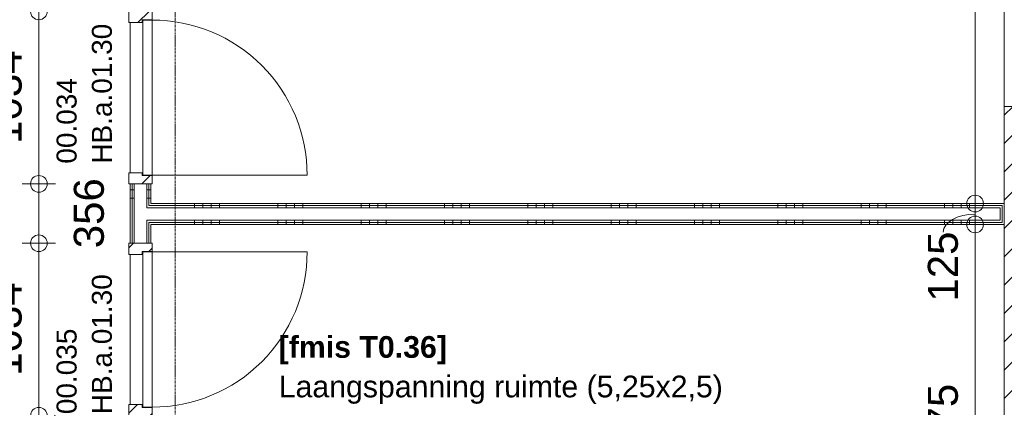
# Model space of a CAD drawing. Header units: millimetres. Extents: x 522 to 75900, y -25803 to 58941.
# Tile 114 of 134: x 43267 to 49175, y 30454 to 32777. Entities that reach past the tile are written whole.
import ezdxf

# ---------------------------------------------------------------- set-up
doc = ezdxf.new("R2010")
doc.units = ezdxf.units.MM
for name, pattern in [('Dash', [6.35, 3.175, -3.175]), ('Dot', [4.7625, 0, -4.7625]), ('Grid Line', [22.225, 12.7, -3.175, 3.175, -3.175])]:
    doc.linetypes.add(name, pattern=pattern)
for name, color, linetype, lineweight in [('00_Algemeen', 7, 'Dot', 9), ('00_Algemeen-100', 7, 'Continuous', 9), ('22_Metselwerk', 7, 'Continuous', 9), ('30_Kozijnen-ramen-deuren', 7, 'Continuous', 9), ('42_Dekvloeren en vloersystemen', 7, 'Continuous', 9)]:
    doc.layers.add(name, color=color, linetype=linetype, lineweight=lineweight)
doc.styles.add('Arial', font='arial.ttf', dxfattribs={"height": 180})
doc.styles.add('Arial_1', font='arial.ttf', dxfattribs={"height": 130})
doc.styles.add('Arial_4', font='arial.ttf', dxfattribs={"height": 120})
doc.styles.add('Arial_B', font='arialbd.ttf', dxfattribs={"height": 130})
doc.dimstyles.new('1_8mm_continuous_mm_zwart', dxfattribs={"dimscale": 304.8, "dimtxt": 183.646692, "dimasz": 0.328084, "dimexe": 0.328084, "dimexo": 0.0625, "dimgap": 0.164042, "dimtad": 1, "dimdec": 0, "dimzin": 0, "dimdsep": 46, "dimtxsty": 'Arial', "dimblk1": 'DOTBLANK', "dimblk2": 'DOTBLANK', "dimsah": 1, "dimcen": 0.09, "dimdle": 0.328084, "dimazin": 0, "dimtfac": 1, "dimtdec": 4, "dimtix": 1, "dimtmove": 0, "dimatfit": 3, "dimfxl": 0.328084, "dimfxlon": 1, "dimtvp": 1, "dimtolj": 1, "dimtzin": 0, "dimarcsym": 2})
doc.dimstyles.new('1_8mm_continuous_mm_zwart_1', dxfattribs={"dimscale": 304.8, "dimtxt": 183.646692, "dimasz": 0.328084, "dimexe": 0.328084, "dimexo": 0.0625, "dimgap": 0.164042, "dimtad": 1, "dimdec": 0, "dimzin": 0, "dimdsep": 46, "dimtxsty": 'Arial', "dimblk1": 'DOTBLANK', "dimblk2": 'DOTBLANK', "dimsah": 1, "dimcen": 0.09, "dimdle": 0.328084, "dimazin": 0, "dimtfac": 1, "dimtdec": 4, "dimtix": 1, "dimtmove": 2, "dimatfit": 3, "dimfxl": 0.328084, "dimfxlon": 1, "dimtvp": 1, "dimtolj": 1, "dimtzin": 0, "dimarcsym": 2})
doc.dimstyles.new('1_8mm_continuous_mm_zwart_2', dxfattribs={"dimscale": 304.8, "dimtxt": 183.646692, "dimasz": 0.328084, "dimexe": 0.328084, "dimexo": 0.0625, "dimgap": 0.164042, "dimtad": 1, "dimdec": 0, "dimzin": 0, "dimdsep": 46, "dimtxsty": 'Arial', "dimblk1": 'DOTBLANK', "dimblk2": 'DOTBLANK', "dimsah": 1, "dimcen": 0.09, "dimdle": 0.328084, "dimazin": 0, "dimtfac": 1, "dimtdec": 4, "dimtix": 1, "dimtmove": 1, "dimatfit": 3, "dimfxl": 0.328084, "dimfxlon": 1, "dimtvp": 1, "dimtolj": 1, "dimtzin": 0, "dimarcsym": 2})
doc.dimstyles.new('1_8mm_continuous_mm_zwart_3', dxfattribs={"dimscale": 304.8, "dimtxt": 183.646692, "dimasz": 0.328084, "dimexe": 0.328084, "dimexo": 0.0625, "dimgap": 0.164042, "dimtad": 1, "dimdec": 0, "dimzin": 0, "dimdsep": 46, "dimtxsty": 'Arial', "dimblk1": 'DOTBLANK', "dimblk2": 'DOTBLANK', "dimsah": 1, "dimcen": 0.09, "dimdle": 0.328084, "dimazin": 0, "dimtfac": 1, "dimtdec": 4, "dimtix": 1, "dimtmove": 0, "dimatfit": 3, "dimfxl": 0.328084, "dimfxlon": 1, "dimtvp": 1, "dimtolj": 1, "dimtzin": 0, "dimarcsym": 2})
pattern_1 = [(180, (44055, 31207.5), (8e-13, -500), []), (180, (44055, 31257.5), (8e-13, -500), []), (180, (44055, 31307.5), (8e-13, -500), []), (180, (44055, 31357.5), (8e-13, -500), [])]
pattern_2 = [(90, (46815, 31550), (-500, -1e-11), []), (90, (46865, 31550), (-500, -1e-11), []), (90, (46915, 31550), (-500, -1e-11), []), (90, (46965, 31550), (-500, -1e-11), [])]

# ---------------------------------------------------------------- blocks, each defined once
blk = doc.blocks.new('32_HB_a - 01_30_1034x2400_125mm-9730390-100 - Plattegrond - Begane grond')
at = {"layer": '30_Kozijnen-ramen-deuren', "true_color": 0xc0c0c0}
h = blk.add_hatch(dxfattribs=at)
h.set_pattern_fill('FP_81', color=9, style=0, pattern_type=2)
h.set_pattern_definition([(315, (-30920.15, 44004), (70.71068, 70.71068), [])])
h.paths.add_polyline_path([(-517.2, -58), (-467.2, -58), (-467.2, 2), (-450.2, 2), (-450.2, 81), (-517.2, 81)], flags=0)
h.paths.add_polyline_path([(449.8, 2), (466.8, 2), (466.8, -58), (516.8, -58), (516.8, 81), (449.8, 81)], flags=0)
at = {"layer": '30_Kozijnen-ramen-deuren'}
for p, q in [((-517.2, 81), (-450.2, 81)), ((-517.2, -58), (-517.2, 81)), ((-450.2, 81), (-450.2, 2)), ((449.8, 81), (516.8, 81)), ((449.8, 2), (449.8, 81)), ((516.8, 81), (516.8, -58)), ((-467.2, 2), (-467.2, -58)), ((-450.2, 2), (-467.2, 2)), ((466.8, 2), (449.8, 2)), ((466.8, -58), (466.8, 2)), ((-467.2, -58), (-517.2, -58)), ((516.8, -58), (466.8, -58))]:
    blk.add_line(p, q, dxfattribs=at)
blk = doc.blocks.new('32_DO_deurblad_HT_vlak - standaard-8605485-100 - Plattegrond - Begane grond')
at = {"layer": '30_Kozijnen-ramen-deuren'}
for p, q in [((-399.3, 930), (-399.3, 0)), ((508.1, 0), (512.1, 0))]:
    blk.add_line(p, q, dxfattribs=at)
at = {"layer": '30_Kozijnen-ramen-deuren', "lineweight": 18}
for p, q in [((530.7, 0), (-399.3, 0)), ((-399.3, 0), (-399.3, -55)), ((530.7, -55), (530.7, 0)), ((-399.3, -55), (530.7, -55))]:
    blk.add_line(p, q, dxfattribs=at)
at = {"layer": '30_Kozijnen-ramen-deuren', "linetype": 'Dash'}
blk.add_line((508.1, -55), (512.1, -55), dxfattribs=at)
at = {"layer": '30_Kozijnen-ramen-deuren'}
blk.add_arc((-399.3, 0), 930, 360, 90, dxfattribs=at)
blk = doc.blocks.new('32_HB_a - 01_30_1034x2400_125mm-9732467-100 - Plattegrond - Begane grond')
at = {"layer": '30_Kozijnen-ramen-deuren', "true_color": 0xc0c0c0}
h = blk.add_hatch(dxfattribs=at)
h.set_pattern_fill('FP_82', color=9, style=0, pattern_type=2)
h.set_pattern_definition([(135, (32309.85, -44004), (-70.71068, -70.71068), [])])
h.paths.add_polyline_path([(516.8, 58), (466.8, 58), (466.8, -2), (449.8, -2), (449.8, -81), (516.8, -81)], flags=0)
h.paths.add_polyline_path([(-450.2, -2), (-467.2, -2), (-467.2, 58), (-517.2, 58), (-517.2, -81), (-450.2, -81)], flags=0)
at = {"layer": '30_Kozijnen-ramen-deuren'}
for p, q in [((-517.2, 58), (-517.2, -81)), ((-467.2, 58), (-517.2, 58)), ((-467.2, -2), (-467.2, 58)), ((516.8, 58), (466.8, 58)), ((466.8, 58), (466.8, -2)), ((516.8, -81), (516.8, 58)), ((-450.2, -2), (-467.2, -2)), ((-450.2, -81), (-450.2, -2)), ((466.8, -2), (449.8, -2)), ((449.8, -2), (449.8, -81)), ((-517.2, -81), (-450.2, -81)), ((449.8, -81), (516.8, -81))]:
    blk.add_line(p, q, dxfattribs=at)
blk = doc.blocks.new('32_DO_deurblad_HT_vlak - standaard-8605577-100 - Plattegrond - Begane grond')
at = {"layer": '30_Kozijnen-ramen-deuren', "lineweight": 18}
for p, q in [((-399.3, 0), (-399.3, 55)), ((-399.3, 55), (530.7, 55)), ((530.7, 0), (-399.3, 0)), ((530.7, 55), (530.7, 0))]:
    blk.add_line(p, q, dxfattribs=at)
at = {"layer": '30_Kozijnen-ramen-deuren'}
for p, q in [((-399.3, -930), (-399.3, 0)), ((508.1, 0), (512.1, 0))]:
    blk.add_line(p, q, dxfattribs=at)
at = {"layer": '30_Kozijnen-ramen-deuren', "linetype": 'Dash'}
blk.add_line((508.1, 55), (512.1, 55), dxfattribs=at)
at = {"layer": '30_Kozijnen-ramen-deuren'}
blk.add_arc((-399.3, 0), 930, 270, 0, dxfattribs=at)
blk = doc.blocks.new('DIMBLOCK143-100 - Plattegrond - Begane grond')
at = {"layer": '00_Algemeen-100', "transparency": 16777216}
for p, q in [((49099.9, 36275), (48899.9, 36275)), ((48999.9, 36275), (48999.9, 31675)), ((48999.9, 36275), (49099.9, 36275)), ((49099.9, 31675), (48899.9, 31675)), ((48999.9, 31675), (49099.9, 31675))]:
    blk.add_line(p, q, dxfattribs=at)
for centre in [(48999.9, 36275), (48999.9, 31675)]:
    blk.add_circle(centre, 50, dxfattribs=at)
at = {"layer": '00_Algemeen-100', "color": 0, "transparency": 16777216, "insert": (48716.2, 33698.1), "char_height": 180, "width": 664.518, "attachment_point": 1, "rotation": 90, "line_spacing_factor": 0.941778, "style": 'Arial'}
blk.add_mtext('4600', dxfattribs=at)
blk = doc.blocks.new('_DotBlank')
at = {"color": 0, "linetype": 'ByBlock', "lineweight": -2}
blk.add_line((-0.5, 0), (-1, 0), dxfattribs=at)
blk.add_circle((0, 0), 0.5, dxfattribs=at)
blk = doc.blocks.new('DIMBLOCK144-100 - Plattegrond - Begane grond')
at = {"layer": '00_Algemeen-100', "transparency": 16777216}
for p, q in [((49099.9, 31675), (48899.9, 31675)), ((48999.9, 31675), (48999.9, 31550)), ((48999.9, 31675), (49099.9, 31675)), ((49099.9, 31550), (48899.9, 31550)), ((48999.9, 31550), (49099.9, 31550))]:
    blk.add_line(p, q, dxfattribs=at)
for centre in [(48999.9, 31675), (48999.9, 31550)]:
    blk.add_circle(centre, 50, dxfattribs=at)
blk.add_ellipse((48999.9, 31502.9), major_axis=(-191.3, 0), ratio=0.572791, start_param=4.712389, end_param=6.283185, dxfattribs=at)
at = {"layer": '00_Algemeen-100', "color": 0, "transparency": 16777216, "insert": (48716.2, 31087.6), "char_height": 180, "width": 498.389, "attachment_point": 1, "rotation": 90, "line_spacing_factor": 0.941778, "style": 'Arial'}
blk.add_mtext('125', dxfattribs=at)
blk = doc.blocks.new('DIMBLOCK145-100 - Plattegrond - Begane grond')
at = {"layer": '00_Algemeen-100', "transparency": 16777216}
for p, q in [((49099.9, 31550), (48899.9, 31550)), ((48999.9, 31550), (48999.9, 29075)), ((48999.9, 31550), (49099.9, 31550)), ((49099.9, 29075), (48899.9, 29075)), ((48999.9, 29075), (49099.9, 29075))]:
    blk.add_line(p, q, dxfattribs=at)
for centre in [(48999.9, 31550), (48999.9, 29075)]:
    blk.add_circle(centre, 50, dxfattribs=at)
at = {"layer": '00_Algemeen-100', "color": 0, "transparency": 16777216, "insert": (48716.2, 30035.6), "char_height": 180, "width": 664.518, "attachment_point": 1, "rotation": 90, "line_spacing_factor": 0.941778, "style": 'Arial'}
blk.add_mtext('2475', dxfattribs=at)
blk = doc.blocks.new('DIMBLOCK414-100 - Plattegrond - Begane grond')
at = {"layer": '00_Algemeen-100', "transparency": 16777216}
for p, q in [((43482.3, 31437), (43282.3, 31437)), ((43382.3, 30403), (43382.3, 31437)), ((43382.3, 31437), (43482.3, 31437)), ((43482.3, 30403), (43282.3, 30403)), ((43382.3, 30403), (43482.3, 30403))]:
    blk.add_line(p, q, dxfattribs=at)
for centre in [(43382.3, 31437), (43382.3, 30403)]:
    blk.add_circle(centre, 50, dxfattribs=at)
at = {"layer": '00_Algemeen-100', "color": 0, "transparency": 16777216, "insert": (43098.6, 30643.1), "char_height": 180, "width": 664.518, "attachment_point": 1, "rotation": 90, "line_spacing_factor": 0.941778, "style": 'Arial'}
blk.add_mtext('1034', dxfattribs=at)
blk = doc.blocks.new('DIMBLOCK415-100 - Plattegrond - Begane grond')
at = {"layer": '00_Algemeen-100', "transparency": 16777216}
for p, q in [((43482.3, 31793), (43282.3, 31793)), ((43382.3, 31437), (43382.3, 31793)), ((43382.3, 31793), (43482.3, 31793)), ((43482.3, 31437), (43282.3, 31437)), ((43382.3, 31437), (43482.3, 31437))]:
    blk.add_line(p, q, dxfattribs=at)
for centre in [(43382.3, 31793), (43382.3, 31437)]:
    blk.add_circle(centre, 50, dxfattribs=at)
at = {"layer": '00_Algemeen-100', "color": 0, "transparency": 16777216, "insert": (43592.1, 31407.3), "char_height": 180, "width": 498.389, "attachment_point": 1, "rotation": 90, "line_spacing_factor": 0.941778, "style": 'Arial'}
blk.add_mtext('356', dxfattribs=at)
blk = doc.blocks.new('DIMBLOCK416-100 - Plattegrond - Begane grond')
at = {"layer": '00_Algemeen-100', "transparency": 16777216}
for p, q in [((43482.3, 32827), (43282.3, 32827)), ((43382.3, 31793), (43382.3, 32827)), ((43382.3, 32827), (43482.3, 32827)), ((43482.3, 31793), (43282.3, 31793)), ((43382.3, 31793), (43482.3, 31793))]:
    blk.add_line(p, q, dxfattribs=at)
for centre in [(43382.3, 32827), (43382.3, 31793)]:
    blk.add_circle(centre, 50, dxfattribs=at)
at = {"layer": '00_Algemeen-100', "color": 0, "transparency": 16777216, "insert": (43098.6, 32033.1), "char_height": 180, "width": 664.518, "attachment_point": 1, "rotation": 90, "line_spacing_factor": 0.941778, "style": 'Arial'}
blk.add_mtext('1034', dxfattribs=at)

msp = doc.modelspace()

# ---------------------------------------------------------------- hatches: boundary and pattern name
at = {"layer": '22_Metselwerk', "true_color": 0x808080}
h = msp.add_hatch(dxfattribs=at)
h.set_pattern_fill('FP_122', color=8, angle=270, style=0, pattern_type=2)
h.set_pattern_definition(pattern_1)
h.paths.add_polyline_path([(43942.5, 28962.5), (43942.5, 30403), (43930, 30403), (43930, 28962.5)], flags=0)
h.paths.add_polyline_path([(43942.5, 31437), (43942.5, 31793), (43930, 31793), (43930, 31437)], flags=0)
h.paths.add_polyline_path([(43942.5, 32827), (43942.5, 32940), (43930, 32940), (43930, 32827)], flags=0)
h = msp.add_hatch(dxfattribs=at)
h.set_pattern_fill('FP_122', color=8, angle=270, style=0, pattern_type=2)
h.set_pattern_definition(pattern_1)
h.paths.add_polyline_path([(43955, 28975), (43955, 30403), (43942.5, 30403), (43942.5, 28975)], flags=0)
h.paths.add_polyline_path([(43955, 31437), (43955, 31793), (43942.5, 31793), (43942.5, 31437)], flags=0)
h.paths.add_polyline_path([(43955, 32827), (43955, 32940), (43942.5, 32940), (43942.5, 32827)], flags=0)
h = msp.add_hatch(dxfattribs=at)
h.set_pattern_fill('FP_122', color=8, angle=270, style=0, pattern_type=2)
h.set_pattern_definition(pattern_1)
h.paths.add_polyline_path([(44042.5, 29062.5), (44042.5, 30403), (44030, 30403), (44030, 29062.5), (44032.7, 29062.5)], flags=0)
h.paths.add_polyline_path([(44030, 31437), (44042.5, 31437), (44042.5, 31575), (44030, 31575)], flags=0)
h.paths.add_polyline_path([(44042.5, 31650), (44042.5, 31793), (44030, 31793), (44030, 31650)], flags=0)
h.paths.add_polyline_path([(44032.7, 32827), (44042.5, 32827), (44042.5, 32940), (44030, 32940), (44030, 32827)], flags=0)
h = msp.add_hatch(dxfattribs=at)
h.set_pattern_fill('FP_122', color=8, angle=270, style=0, pattern_type=2)
h.set_pattern_definition(pattern_1)
h.paths.add_polyline_path([(44055, 29075), (44055, 30403), (44042.5, 30403), (44042.5, 29075)], flags=0)
h.paths.add_polyline_path([(44042.5, 31437), (44055, 31437), (44055, 31562.5), (44042.5, 31562.5)], flags=0)
h.paths.add_polyline_path([(44055, 31662.5), (44055, 31793), (44042.5, 31793), (44042.5, 31662.5)], flags=0)
h.paths.add_polyline_path([(44055, 32827), (44055, 32940), (44042.5, 32940), (44042.5, 32827)], flags=0)
at = {"layer": '22_Metselwerk'}
h = msp.add_hatch(dxfattribs=at)
h.set_pattern_fill('FP_16', color=256, angle=-135, style=0, pattern_type=2)
h.set_pattern_definition([(45, (0, 0), (-84.85281, 84.85281), [])])
h.paths.add_polyline_path([(49325, 28957.5), (49325, 32257.5), (49175, 32257.5), (49175, 28957.5)], flags=0)
at = {"layer": '22_Metselwerk', "true_color": 0x808080}
h = msp.add_hatch(dxfattribs=at)
h.set_pattern_fill('FP_123', color=8, angle=-90, style=0, pattern_type=2)
h.set_pattern_definition(pattern_2)
h.paths.add_polyline_path([(49175, 31662.5), (49175, 31675), (44055, 31675), (44055, 31662.5), (49162.5, 31662.5)], flags=0)
h = msp.add_hatch(dxfattribs=at)
h.set_pattern_fill('FP_123', color=8, angle=-90, style=0, pattern_type=2)
h.set_pattern_definition(pattern_2)
h.paths.add_polyline_path([(49162.5, 31650), (49162.5, 31662.5), (44042.5, 31662.5), (44042.5, 31650), (49150, 31650)], flags=0)
h = msp.add_hatch(dxfattribs=at)
h.set_pattern_fill('FP_123', color=8, angle=-90, style=0, pattern_type=2)
h.set_pattern_definition(pattern_2)
h.paths.add_polyline_path([(49162.5, 31562.5), (49162.5, 31650), (49150, 31650), (49150, 31575), (44042.5, 31575), (44042.5, 31562.5), (48703.7, 31562.5)], flags=0)
h = msp.add_hatch(dxfattribs=at)
h.set_pattern_fill('FP_123', color=8, angle=-90, style=0, pattern_type=2)
h.set_pattern_definition(pattern_2)
h.paths.add_polyline_path([(49175, 31550), (49175, 31662.5), (49162.5, 31662.5), (49162.5, 31562.5), (44055, 31562.5), (44055, 31550), (48703.7, 31550)], flags=0)

# ---------------------------------------------------------------- linework, layer by layer
at = {"layer": '00_Algemeen', "color": 16, "linetype": 'Grid Line', "true_color": 0x800000}
msp.add_line((44200, 4084), (44200, 58341), dxfattribs=at)
at = {"layer": '22_Metselwerk'}
for p, q in [((49175, 36275), (49175, 32257.5)), ((49175, 32257.5), (49175, 28807.5)), ((53075, 32257.5), (49175, 32257.5)), ((44055, 31793), (43930, 31793)), ((43930, 31793), (43930, 31437)), ((43942.5, 31793), (43942.5, 31437)), ((43955, 31793), (43955, 31437)), ((44030, 31793), (44030, 31650)), ((44042.5, 31793), (44042.5, 31662.5)), ((44055, 31675), (44055, 31793)), ((49175, 31675), (44055, 31675)), ((44030, 31650), (49150, 31650)), ((44042.5, 31662.5), (49162.5, 31662.5)), ((49150, 31575), (49150, 31650)), ((49162.5, 31562.5), (49162.5, 31662.5)), ((44030, 31575), (44030, 31437)), ((44030, 31575), (49150, 31575)), ((44042.5, 31562.5), (44042.5, 31437)), ((44042.5, 31562.5), (49162.5, 31562.5)), ((44055, 31437), (44055, 31550)), ((44055, 31550), (49175, 31550)), ((43930, 31437), (44055, 31437))]:
    msp.add_line(p, q, dxfattribs=at)
at = {"layer": '42_Dekvloeren en vloersystemen', "color": 7, "true_color": 0xffffff}
for p, q in [((43930, 31860), (43930, 32760)), ((43930, 31860), (43930, 32760)), ((44055, 32777), (44055, 32775)), ((44055, 31845), (44055, 31843)), ((43930, 30470), (43930, 31370)), ((43930, 30470), (43930, 31370))]:
    msp.add_line(p, q, dxfattribs=at)

# ---------------------------------------------------------------- block references
at = {"layer": '30_Kozijnen-ramen-deuren'}
for name, p, rotation in [('32_HB_a - 01_30_1034x2400_125mm-9732467-100 - Plattegrond - Begane grond', (44004, 32309.9), 269.9999999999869), ('32_DO_deurblad_HT_vlak - standaard-8605577-100 - Plattegrond - Begane grond', (44062, 32244.3), 89.99999999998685), ('32_HB_a - 01_30_1034x2400_125mm-9730390-100 - Plattegrond - Begane grond', (44004, 30920.2), 89.99999999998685), ('32_DO_deurblad_HT_vlak - standaard-8605485-100 - Plattegrond - Begane grond', (44062, 30985.7), 269.9999999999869)]:
    msp.add_blockref(name, p, dxfattribs=dict(at, rotation=rotation))

# ---------------------------------------------------------------- texts
at = {"layer": '00_Algemeen', "linetype": 'Continuous', "char_height": 120, "attachment_point": 1, "rotation": 90, "style": 'Arial_4'}
for s, insert, width in [('HB.a.01.30', (43700.3, 31914.2), 1090.295), ('00.034', (43488.7, 31914.2), 665.401), ('HB.a.01.30', (43700.3, 30412.8), 1090.295), ('00.035', (43488.7, 30412.8), 665.401)]:
    msp.add_mtext(s, dxfattribs=dict(at, insert=insert, width=width))
at = {"layer": '00_Algemeen', "color": 5, "linetype": 'Continuous', "true_color": 0x0000ff, "insert": (44821.3, 30880.6), "char_height": 130, "width": 1242.616, "attachment_point": 1, "style": 'Arial_B'}
msp.add_mtext('[fmis T0.36]', dxfattribs=at)
at = {"layer": '00_Algemeen', "linetype": 'Continuous', "insert": (44821.3, 30643.6), "char_height": 130, "width": 3182.699, "attachment_point": 1, "style": 'Arial_1'}
msp.add_mtext('Laangspanning ruimte (5,25x2,5)', dxfattribs=at)

# ---------------------------------------------------------------- dimensions: what is measured, and where the dimension line sits
at = {"layer": '00_Algemeen', "linetype": 'Continuous'}
for base, p1, p2, dimstyle, override, picture, middle in [((48999.9, 31675), (49099.9, 36275), (49099.9, 31675), '1_8mm_continuous_mm_zwart', {"dimpost": '<>', "dimfxl": 4600.007526}, 'DIMBLOCK143-100 - Plattegrond - Begane grond', (48858, 33975)), ((43382.3, 32827), (43482.3, 31793), (43482.3, 32827), '1_8mm_continuous_mm_zwart_3', {"dimpost": '<>', "dimfxl": 1034}, 'DIMBLOCK416-100 - Plattegrond - Begane grond', (43240.3, 32310)), ((48999.9, 29075), (49099.9, 31550), (49099.9, 29075), '1_8mm_continuous_mm_zwart', {"dimpost": '<>', "dimfxl": 2475}, 'DIMBLOCK145-100 - Plattegrond - Begane grond', (48858, 30312.5)), ((43382.3, 31437), (43482.3, 30403), (43482.3, 31437), '1_8mm_continuous_mm_zwart_3', {"dimpost": '<>', "dimfxl": 1034}, 'DIMBLOCK414-100 - Plattegrond - Begane grond', (43240.3, 30920))]:
    dim = msp.add_linear_dim(base=base, p1=p1, p2=p2, angle=90, dimstyle=dimstyle, override=override, dxfattribs=at)
    dim.commit()
    dim.dimension.update_dxf_attribs({"geometry": picture, "text_midpoint": middle})
for base, p1, p2, dimstyle, override, picture, middle in [((43382.3, 31793), (43482.3, 31437), (43482.3, 31793), '1_8mm_continuous_mm_zwart_1', {"dimpost": '<>', "dimfxl": 356.007526}, 'DIMBLOCK415-100 - Plattegrond - Begane grond', (43712.1, 31656.5)), ((48999.9, 31550), (49099.9, 31675), (49099.9, 31550), '1_8mm_continuous_mm_zwart_2', {"dimpost": '<>', "dimfxl": 125}, 'DIMBLOCK144-100 - Plattegrond - Begane grond', (48836.2, 31336.8))]:
    dim = msp.add_linear_dim(base=base, p1=p1, p2=p2, angle=90, dimstyle=dimstyle, override=override, dxfattribs=at)
    dim.commit()
    dim.dimension.update_dxf_attribs({"geometry": picture, "text_midpoint": middle, "dimtype": 160, "text_rotation": 90})

doc.saveas('drawing.dxf')
